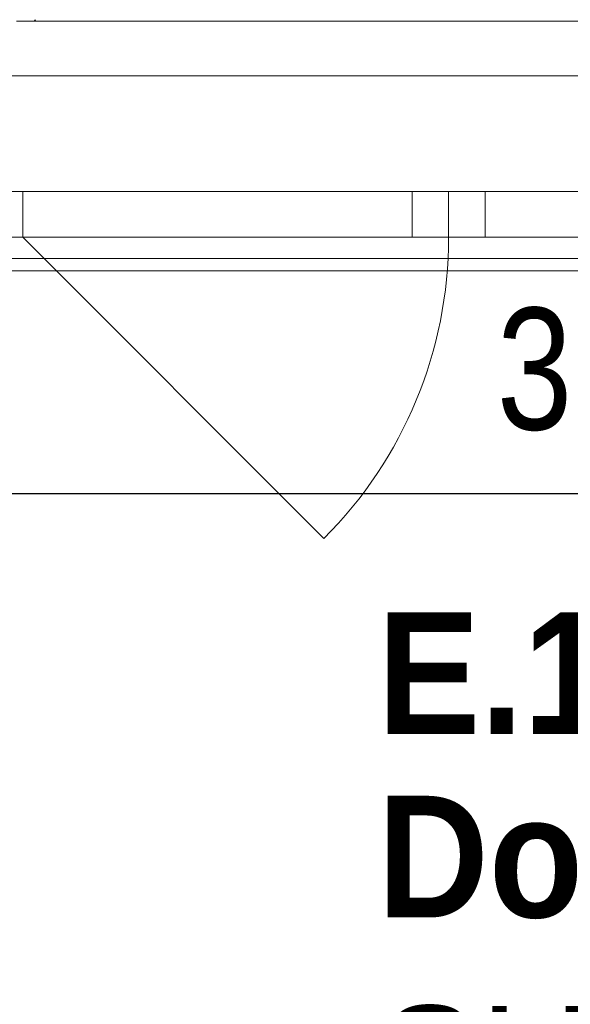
# Model space of a CAD drawing. Header units: metres. Extents: x -7.1 to 26.5, y -14.7 to 18.1.
# Tile 164 of 182: x 16 to 16.9, y 9.5 to 11.1. Entities that reach past the tile are written whole.
import ezdxf

# ---------------------------------------------------------------- set-up
doc = ezdxf.new("R2010")
doc.units = ezdxf.units.M
doc.header["$PDMODE"] = 65
doc.linetypes.add('AUSGEZOGEN', pattern=[0])
for name, color, linetype in [('XR$1$010 Fenster', 7, 'AUSGEZOGEN'), ('XR$1$030 Bodenaufbauten', 7, 'AUSGEZOGEN'), ('XR$1$080 Raumdefinitionen Kontur', 7, 'AUSGEZOGEN'), ('XR$2$080 Raumdefinitionen Text_1', 7, 'AUSGEZOGEN'), ('XR$2$105 Bemassungen 100', 7, 'AUSGEZOGEN'), ('XR$3$035 Decken', 7, 'AUSGEZOGEN')]:
    doc.layers.add(name, color=color, linetype=linetype)
doc.styles.add('ARIAL', font='arial.ttf')
doc.dimstyles.new('DIMSTYLE_3', dxfattribs={"dimtxt": 0.2, "dimasz": 0.3, "dimexe": 0, "dimexo": 0, "dimgap": 0.1, "dimtad": 2, "dimrnd": 0.005, "dimzin": 4, "dimdsep": 46, "dimtxsty": 'ARIAL', "dimblk1": 'ALL_ML_STRICH', "dimblk2": 'ALL_ML_STRICH', "dimsah": 1, "dimcen": 0, "dimclrd": 7, "dimclre": 7, "dimclrt": 7, "dimadec": 0, "dimazin": 0, "dimtfac": 1, "dimtdec": 0, "dimtix": 1, "dimtmove": 2, "dimatfit": 3, "dimfxl": 0, "dimtzin": 0, "dimlwd": 0, "dimlwe": 18, "dimarcsym": 0})

# ---------------------------------------------------------------- blocks, each defined once
blk = doc.blocks.new('ALL_ML_STRICH')
at = {"color": 0, "linetype": 'ByBlock', "lineweight": -2}
for p, q in [((0, -0.5), (0, 0.5)), ((-0.3, -0.3), (0.3, 0.3)), ((-1, 0), (0.5, 0))]:
    blk.add_line(p, q, dxfattribs=at)
blk = doc.blocks.new('*D191')
at = {"layer": 'DEFPOINTS', "color": 7, "linetype": 'AUSGEZOGEN', "lineweight": 18, "transparency": 16777216}
for p in [(15.2618, 10.3675), (18.6318, 10.3675), (15.2618, 10.3025)]:
    blk.add_point(p, dxfattribs=at)
at = {"layer": 'XR$2$105 Bemassungen 100', "color": 7, "linetype": 'AUSGEZOGEN', "lineweight": -2, "transparency": 16777216}
for p, q in [((15.2618, 10.3675), (15.2618, 10.3675)), ((15.2618, 10.3675), (18.6318, 10.3675)), ((18.6318, 10.3675), (18.6318, 10.3675))]:
    blk.add_line(p, q, dxfattribs=at)
at = {"layer": 'XR$2$105 Bemassungen 100', "color": 7, "linetype": 'AUSGEZOGEN', "lineweight": 18, "transparency": 16777216, "xscale": 0.3, "yscale": 0.3, "zscale": 0.3, "rotation": 180}
blk.add_blockref('ALL_ML_STRICH', (15.2618, 10.3675), dxfattribs=at)
at = {"layer": 'XR$2$105 Bemassungen 100', "color": 7, "linetype": 'AUSGEZOGEN', "lineweight": 18, "transparency": 16777216, "xscale": 0.3, "yscale": 0.3, "zscale": 0.3}
blk.add_blockref('ALL_ML_STRICH', (18.6318, 10.3675), dxfattribs=at)
at = {"layer": 'XR$2$105 Bemassungen 100', "color": 7, "linetype": 'AUSGEZOGEN', "lineweight": 18, "transparency": 16777216, "insert": (16.9583, 10.5711), "char_height": 0.2, "width": 0.64, "attachment_point": 5, "style": 'ARIAL'}
blk.add_mtext('\\W0.80;\\A1;{\\A1;{3.37\\H0.132000;\\S^ ;}}', dxfattribs=at)
blk = doc.blocks.new('COMPLEXOBJECT_50')
at = {"layer": 'XR$3$035 Decken', "color": 253, "linetype": 'AUSGEZOGEN', "lineweight": 13, "transparency": 33554687}
for p, q in [((15.9804, 11.1435), (15.9816, 11.146)), ((15.9816, 11.146), (15.9833, 11.1435))]:
    blk.add_line(p, q, dxfattribs=at)

msp = doc.modelspace()

# ---------------------------------------------------------------- linework, layer by layer
at = {"layer": 'XR$1$010 Fenster', "color": 7, "linetype": 'AUSGEZOGEN', "lineweight": 13, "transparency": 33554687}
for p, q in [((15.9518, 11.1435), (17.9518, 11.1435)), ((15.9618, 10.8635), (15.8618, 10.8635)), ((15.9618, 10.7885), (15.9618, 10.8635)), ((16.6018, 10.8635), (15.9618, 10.8635)), ((16.6018, 10.8635), (16.6018, 10.7885)), ((16.6618, 10.8635), (16.6018, 10.8635)), ((16.6618, 10.7885), (16.6618, 10.8635)), ((16.6618, 10.8635), (16.6618, 10.7885)), ((16.7218, 10.8635), (16.6618, 10.8635)), ((17.9418, 10.8635), (16.7218, 10.8635)), ((16.7218, 10.7885), (16.7218, 10.8635)), ((15.8618, 10.7885), (15.9618, 10.7885)), ((15.9618, 10.7885), (16.6018, 10.7885)), ((15.9618, 10.7885), (16.4567, 10.2935)), ((16.6018, 10.7885), (16.6618, 10.7885)), ((16.6618, 10.7885), (16.7218, 10.7885)), ((16.7218, 10.7885), (17.9418, 10.7885)), ((15.8768, 10.7335), (18.0268, 10.7335))]:
    msp.add_line(p, q, dxfattribs=at)
msp.add_arc((15.9618, 10.7885), 0.7, 315, 0, dxfattribs=at)
at = {"layer": 'XR$1$030 Bodenaufbauten', "color": 254, "linetype": 'AUSGEZOGEN', "lineweight": 13, "transparency": 33554687}
msp.add_lwpolyline([(2.2618, -3.7865), (22.6418, -3.7865), (22.6418, 10.7535), (14.8918, 10.7535), (14.8918, 6.0735), (10.0118, 6.0735), (10.0118, 8.0099), (10.0118, 10.7535), (2.2618, 10.7535), (2.2618, -3.7865)], close=True, dxfattribs=at)
at = {"layer": 'XR$1$080 Raumdefinitionen Kontur', "color": 8, "linetype": 'AUSGEZOGEN', "lineweight": 13, "transparency": 33554687}
msp.add_lwpolyline([(18.6318, 10.7335), (15.2618, 10.7335), (15.2618, 8.3635), (18.6318, 8.3635), (18.6318, 10.7335)], close=True, dxfattribs=at)
at = {"layer": 'XR$3$035 Decken', "color": 7, "linetype": 'AUSGEZOGEN', "lineweight": 18, "transparency": 33554687}
msp.add_lwpolyline([(10.0118, 11.0035), (1.9918, 11.0535), (1.9918, -3.9165), (1.9918, -6.6565), (22.9418, -6.6565), (22.9418, 11.0535), (14.8918, 11.0535), (14.8918, 6.2735), (13.4518, 6.2735), (11.4518, 6.2735), (10.0118, 6.2735), (10.0118, 11.0035)], close=True, dxfattribs=at)

# ---------------------------------------------------------------- block references
at = {"layer": 'XR$3$035 Decken', "color": 253, "linetype": 'AUSGEZOGEN', "lineweight": 13, "transparency": 33554687}
msp.add_blockref('COMPLEXOBJECT_50', (0, 0), dxfattribs=at)

# ---------------------------------------------------------------- texts
at = {"layer": 'XR$2$080 Raumdefinitionen Text_1', "color": 7, "linetype": 'AUSGEZOGEN', "transparency": 33554687, "insert": (16.5444, 10.1722), "char_height": 0.2, "width": 1.870074, "attachment_point": 1, "line_spacing_factor": 0.903614, "style": 'ARIAL'}
msp.add_mtext('\\A1;{\\fArial|b1|i0|c162|p34;\\W0.90909;E.15}\\P{\\fArial|b1|i0|c162|p34;\\W0.90909;Doccia/WC}\\P{\\W0.90909;SUP: 7.99 m\\H0.6x;\\S2^ ;}', dxfattribs=at)

# ---------------------------------------------------------------- dimensions: what is measured, and where the dimension line sits
at = {"layer": 'XR$2$105 Bemassungen 100', "color": 7, "linetype": 'AUSGEZOGEN', "lineweight": 18, "transparency": 33554687}
dim = msp.add_linear_dim(base=(18.6318, 10.3675), p1=(15.2618, 10.3675), p2=(18.6318, 10.3675), dimstyle='DIMSTYLE_3', override={"dimpost": '<>', "dimclrd": 7, "dimclre": 7, "dimclrt": 7, "dimlwd": 0, "dimlwe": 18}, dxfattribs=at)
dim.commit()
dim.dimension.update_dxf_attribs({"geometry": '*D191', "text_midpoint": (16.9583, 10.5711), "dimtype": 160})

doc.saveas('drawing.dxf')
